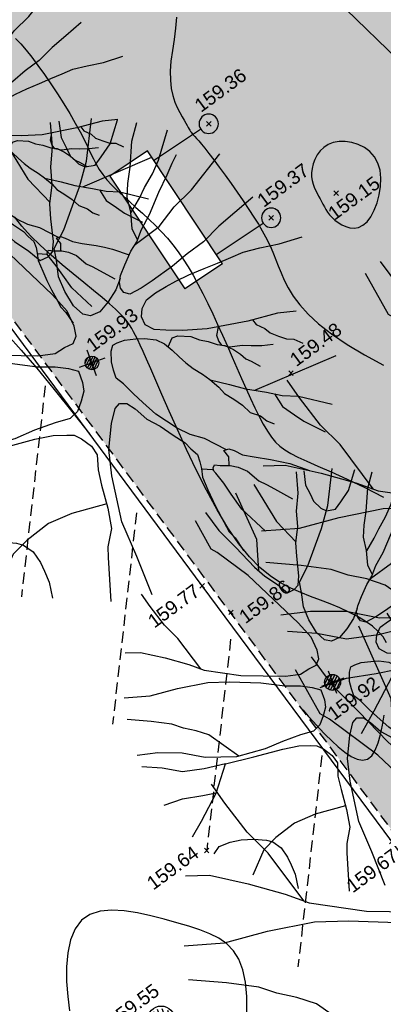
# Model space of a CAD drawing. Header units: metres. Extents: x 1575818 to 1575995, y 2263001 to 2263183.
# Tile 53 of 67: x 1575922 to 1575930, y 2263097 to 2263119. Entities that reach past the tile are written whole.
import ezdxf
from ezdxf.enums import TextEntityAlignment as Align

# ---------------------------------------------------------------- set-up
doc = ezdxf.new("R2010")
doc.units = ezdxf.units.M
doc.header["$PDMODE"] = 3
doc.header["$PDSIZE"] = 0.05
doc.linetypes.add('CACHE_100', pattern=[1.5, 1, -0.5])
doc.linetypes.add('CACHE_25', pattern=[0.375, 0.25, -0.125])
doc.layers.get('0').update_dxf_attribs({"linetype": 'CONTINUOUS'})
for name, color, linetype in [('D_CLOTURE', 12, 'CLOTURE_2'), ('D_CN_ORDINAIRE', 43, 'CONTINUOUS'), ('D_MOB_URBAIN', 32, 'CONTINUOUS'), ('D_PEINTURE', 252, 'CACHE_25'), ('D_REGARD', 144, 'CONTINUOUS'), ('D_TROTTOIR', 7, 'CONTINUOUS'), ('TOPO_ALT', 142, 'CONTINUOUS'), ('TOPO_JIS', 7, 'CONTINUOUS'), ('V_ARBRE', 82, 'CONTINUOUS'), ('V_VEGETATION', 80, 'CONTINUOUS')]:
    doc.layers.add(name, color=color, linetype=linetype)
doc.styles.get("Standard").update_dxf_attribs({"font": 'arial.ttf'})
doc.linetypes.add('CLOTURE_2', pattern='A,0.3,[133,ltypeshp.shx,S=0.05,R=90,X=-0.05,Y=-0.05],0.05,0.35', length=0.7)
pattern_1 = [(348.4323, (1575893.9948, 2263027.4994), (1.99051, 2.24452), [0, -1.875]), (103.4323, (1575893.5645, 2263027.451), (-2.17856, -2.06249), [0, -3.125]), (189.4323, (1575893.5645, 2263027.451), (1.9055, -2.317125), [0, -2.5]), (216.4323, (1575893.8216, 2263027.1025), (2.749766, -1.199495), [0, -2.5]), (110.4323, (1575892.989, 2263026.757), (-1.910967, -2.31262), [0, -2.5]), (322.4323, (1575892.989, 2263026.757), (2.77299, 1.144777), [0, -2.5]), (88.4323, (1575894.7102, 2263026.951), (-2.63814, -1.42836), [0, -3.125]), (336.4323, (1575893.6816, 2263028.3447), (2.413676, 1.78162), [0, -2.5]), (211.4323, (1575893.6816, 2263028.3447), (2.63476, -1.43459), [0, -2.5]), (150.4323, (1575893.5085, 2263027.9478), (-2.586684, -1.51956), [0, -1.25]), (284.4323, (1575894.28, 2263026.9026), (2.88994, -0.80513), [0, -1.55])]

# ---------------------------------------------------------------- blocks, each defined once
blk = doc.blocks.new('TCPOINT')
at = {"color": 0, "lineweight": 9}
blk.add_point((0, 0), dxfattribs=at)
at = {"layer": 'TOPO_ALT', "lineweight": 9}
blk.add_attdef('ALT', text='', height=0.3, dxfattribs=at).set_placement((0.1, -0.1), align=Align.TOP_LEFT)
blk = doc.blocks.new('481')
at = {"flags": 128}
for points in [[(-0.1, 0.229), (-0.1, -0.229)], [(0, 0.25), (0, -0.25)], [(0.1, 0.229), (0.1, -0.229)], [(-0.2, 0.15), (-0.2, -0.15)], [(0.2, 0.15), (0.2, -0.15)]]:
    blk.add_lwpolyline(points, dxfattribs=at)
blk.add_circle((0, 0), 0.3)
blk = doc.blocks.new('194')
for p, q in [((0, -0.0285), (0, 0.0285)), ((0.0285, 0), (-0.0285, 0))]:
    blk.add_line(p, q)
for points in [[(-0.1462, 0.4831), (-0.1313, 0.432), (-0.1069, 0.3801), (-0.0807, 0.3213), (-0.0651, 0.2926), (-0.044, 0.264), (-0.0281, 0.2373), (-0.0104, 0.2388), (0.0021, 0.2458), (0.0111, 0.2654), (0.0222, 0.3113), (0.0312, 0.3417), (0.0493, 0.377), (0.0586, 0.4125), (0.0767, 0.4513), (0.0903, 0.5)], [(-0.0745, 0.3099), (-0.0536, 0.3814), (-0.0623, 0.5021)], [(-0.0153, 0.5064), (0.0053, 0.4057), (0.0323, 0.3437)], [(0.1073, 0.4968), (0.1, 0.4635), (0.1032, 0.4403), (0.1049, 0.4208), (0.1155, 0.3993), (0.1258, 0.3888), (0.1472, 0.3849), (0.1651, 0.3972), (0.1918, 0.4164), (0.2232, 0.4582)], [(-0.4405, 0.2346), (-0.406, 0.2232), (-0.355, 0.1909), (-0.3075, 0.1567), (-0.2773, 0.1317), (-0.1997, 0.0902), (-0.1007, 0.0521), (-0.0653, 0.0445), (-0.0424, 0.0497), (-0.0227, 0.0514), (-0.0119, 0.0637), (-0.0083, 0.0848), (-0.0114, 0.1186), (-0.0288, 0.1613), (-0.102, 0.3075), (-0.1528, 0.3842), (-0.1634, 0.3967), (-0.1757, 0.4726)], [(0.1153, 0.1452), (0.0987, 0.1259), (0.0754, 0.1083), (0.0521, 0.0944), (0.0309, 0.0929), (0.0166, 0.1018), (0.0044, 0.125), (-0.0023, 0.1589), (-0.0037, 0.1925), (0.0036, 0.2263), (0.0075, 0.2511), (0.0397, 0.281), (0.0739, 0.3216), (0.1007, 0.3535), (0.1332, 0.3992), (0.173, 0.4788)], [(0.1768, 0.2085), (0.1743, 0.2338), (0.1834, 0.2673), (0.1874, 0.2994), (0.1983, 0.3258), (0.2144, 0.3559), (0.2363, 0.4056), (0.2597, 0.439)], [(0.1831, 0.2662), (0.2104, 0.2885), (0.2283, 0.3061), (0.2533, 0.327), (0.2749, 0.35), (0.314, 0.4026)], [(-0.2842, 0.1374), (-0.3103, 0.2241), (-0.3293, 0.265), (-0.3466, 0.3184), (-0.3557, 0.3528)], [(0.4336, 0.21), (0.3872, 0.1927), (0.3462, 0.177), (0.3051, 0.1579), (0.2641, 0.1458), (0.2267, 0.1318), (0.1767, 0.1181), (0.1501, 0.1113), (0.1233, 0.1079), (0.1129, 0.115), (0.1094, 0.1258), (0.1112, 0.1382), (0.1183, 0.1505), (0.1346, 0.1682), (0.1562, 0.1911), (0.1741, 0.2053), (0.1921, 0.2263), (0.2188, 0.2492), (0.253, 0.2864), (0.2817, 0.3144), (0.2996, 0.3339), (0.3139, 0.3479)], [(0.1692, 0.2014), (0.2292, 0.2189), (0.2721, 0.247), (0.3185, 0.268), (0.4, 0.3184)], [(-0.4791, 0.1354), (-0.4193, 0.1186), (-0.3521, 0.1127), (-0.2795, 0.1016), (-0.2299, 0.0851), (-0.1611, 0.0578), (-0.1098, 0.0308), (-0.0745, 0.0181), (-0.0498, 0.0055), (-0.0322, -0.007), (-0.0324, -0.0321), (-0.036, -0.0498), (-0.0485, -0.0674), (-0.063, -0.085), (-0.0825, -0.0936), (-0.1146, -0.0916), (-0.1605, -0.0912), (-0.205, -0.0942), (-0.2759, -0.0882), (-0.3466, -0.0647), (-0.3942, -0.0359), (-0.4489, -0.0157), (-0.4967, -0.0047)], [(0.4374, -0.0442), (0.3993, -0.0348), (0.3353, -0.0291), (0.2503, -0.0157), (0.2007, -0.0011), (0.1687, 0.0116), (0.1457, 0.0208), (0.1317, 0.0367), (0.1301, 0.0545), (0.1373, 0.0705), (0.1516, 0.0845), (0.1748, 0.0916), (0.1997, 0.0965), (0.2228, 0.0999), (0.253, 0.1033), (0.2869, 0.1047), (0.3171, 0.1062), (0.3473, 0.1078), (0.3758, 0.1093), (0.4113, 0.1053), (0.4521, 0.0996), (0.5019, 0.0974)], [(-0.2695, -0.0887), (-0.3195, -0.0169), (-0.3443, 0.0028), (-0.3706, 0.0191), (-0.3936, 0.037), (-0.4376, 0.0602), (-0.4902, 0.0843)], [(0.2018, -0.266), (0.1666, -0.2282), (0.1419, -0.2102), (0.1207, -0.1888), (0.0892, -0.1459), (0.0717, -0.1136), (0.0595, -0.0904), (0.0473, -0.0638), (0.0367, -0.0476), (0.0369, -0.0298), (0.0388, -0.0121), (0.046, 0.009), (0.0534, 0.0197), (0.0639, 0.0215), (0.0799, 0.0214), (0.103, 0.0158), (0.1207, 0.0103), (0.1421, -0.0006), (0.1561, -0.0148), (0.1666, -0.0327), (0.1752, -0.0505), (0.1841, -0.0667), (0.1946, -0.0829), (0.2086, -0.1007), (0.2192, -0.1169), (0.2314, -0.1382), (0.2383, -0.1543), (0.2525, -0.1722), (0.2648, -0.1901), (0.275, -0.2097), (0.2927, -0.2242), (0.3016, -0.2384), (0.3139, -0.2492)], [(0.1609, -0.023), (0.1756, -0.008), (0.188, -0.0081), (0.213, -0.019), (0.227, -0.0315), (0.243, -0.0407), (0.2587, -0.0532), (0.273, -0.0604), (0.287, -0.0747), (0.2975, -0.0891), (0.3045, -0.1016), (0.3134, -0.1104), (0.3274, -0.1266)], [(0.3686, -0.0932), (0.3455, -0.0876), (0.3244, -0.0804), (0.3067, -0.0731), (0.2817, -0.0676), (0.2676, -0.0587), (0.2641, -0.0479), (0.2642, -0.0355), (0.2736, -0.0194)], [(-0.4388, -0.2315), (-0.4064, -0.2041), (-0.3508, -0.1534), (-0.3061, -0.0952), (-0.3575, -0.0894), (-0.4087, -0.0783), (-0.4512, -0.0531), (-0.4954, -0.0337)], [(0.3457, -0.03), (0.3496, -0.0416), (0.3636, -0.0559), (0.3705, -0.0684), (0.3848, -0.0809), (0.3988, -0.0917), (0.4131, -0.0972), (0.4275, -0.112)], [(-0.3061, -0.0952), (-0.2369, -0.1029), (-0.166, -0.1089), (-0.1272, -0.1145), (-0.1005, -0.1235), (-0.0865, -0.129), (-0.0742, -0.1415), (-0.0601, -0.163), (-0.0549, -0.1842), (-0.0642, -0.2142), (-0.0679, -0.2463), (-0.072, -0.2958), (-0.0794, -0.3382), (-0.0994, -0.3718), (-0.1066, -0.3931), (-0.1329, -0.4808)], [(-0.0473, -0.4976), (-0.05, -0.4112), (-0.0547, -0.3328), (-0.0414, -0.2353), (-0.0285, -0.1821), (-0.0049, -0.1327), (0.0131, -0.1061), (0.0256, -0.0991), (0.0399, -0.1046), (0.0521, -0.1205), (0.0677, -0.1491), (0.0889, -0.1725), (0.1082, -0.1994), (0.1257, -0.2227), (0.1326, -0.2386), (0.1415, -0.2547), (0.1414, -0.2708), (0.1395, -0.2849), (0.1357, -0.3026), (0.1372, -0.3311), (0.1389, -0.356), (0.1421, -0.3808), (0.1455, -0.4057), (0.1487, -0.4288), (0.1559, -0.445), (0.1635, -0.4757)], [(0.2196, -0.1177), (0.2545, -0.1401), (0.2828, -0.1601), (0.3215, -0.1816), (0.3499, -0.1996), (0.3816, -0.2123), (0.4412, -0.2523)], [(-0.4766, -0.1378), (-0.4306, -0.1383), (-0.3828, -0.1477), (-0.3504, -0.1528)], [(0.3, -0.1696), (0.4838, -0.1595)], [(0.3358, -0.1907), (0.3426, -0.221), (0.3602, -0.246), (0.3741, -0.2656), (0.4085, -0.3011)], [(0.1958, -0.2987), (0.2016, -0.2818), (0.1964, -0.2659), (0.2071, -0.266), (0.2161, -0.2732), (0.23, -0.2874), (0.2514, -0.3), (0.2814, -0.3163), (0.2991, -0.3272), (0.3167, -0.3381), (0.3501, -0.3657)], [(-0.4044, -0.2875), (-0.3874, -0.2752), (-0.3592, -0.2738), (-0.3325, -0.2777), (-0.3041, -0.2867), (-0.2761, -0.2993), (-0.2635, -0.3084), (-0.2496, -0.328), (-0.2428, -0.3545), (-0.2413, -0.3742), (-0.2395, -0.399), (-0.2445, -0.4333)], [(-0.0712, -0.287), (-0.1464, -0.281), (-0.1996, -0.284), (-0.253, -0.3012), (-0.2903, -0.3186), (-0.3352, -0.3665)], [(0.2206, -0.4531), (0.1899, -0.3937), (0.1798, -0.3563), (0.1727, -0.3297), (0.1642, -0.3046), (0.1606, -0.2958), (0.1392, -0.2862)], [(0.1618, -0.2987), (0.1626, -0.2921), (0.1677, -0.2868), (0.1784, -0.2923), (0.1981, -0.2995), (0.2121, -0.3087), (0.228, -0.3229), (0.2436, -0.3498), (0.2559, -0.3624), (0.2684, -0.3766), (0.2966, -0.409)]]:
    blk.add_lwpolyline(points)
blk = doc.blocks.new('300')
h = blk.add_hatch()
h.set_pattern_fill('ANSI31', color=34, scale=0.05)
h.paths.add_polyline_path([(0.5, 0, 1), (-0.5, 0, 1)])
blk.add_circle((0, 0), 0.5)
blk = doc.blocks.new('529')
at = {"color": 0}
for p, q in [((-0.1, -0.5857), (1.1, -0.5857)), ((-0.1, -0.5857), (-0.1, -0.9857)), ((1.1, -0.5857), (1.1, -0.9857)), ((1.1, -0.9857), (-0.1, -0.9857))]:
    blk.add_line(p, q, dxfattribs=at)
for points in [[(0, -0.5857), (0, -0.0857)], [(1, -0.5857), (1, -0.0857)]]:
    blk.add_lwpolyline(points, dxfattribs=at)
for centre in [(0, 0), (1, 0)]:
    blk.add_circle(centre, 0.0857, dxfattribs=at)

msp = doc.modelspace()

# ---------------------------------------------------------------- hatches: boundary and pattern name
at = {"layer": 'V_VEGETATION', "ltscale": 0.5}
h = msp.add_hatch(dxfattribs=at)
h.set_pattern_fill('ALEA', color=256, scale=0.25)
h.set_pattern_definition(pattern_1)
edge = h.paths.add_edge_path(flags=16)
edge.add_line((1575935.774, 2263100.928), (1575936.432, 2263099.671))
edge = h.paths.add_edge_path(flags=16)
edge.add_line((1575937.03, 2263101.586), (1575937.689, 2263100.329))
edge = h.paths.add_edge_path(flags=16)
edge.add_line((1575937.03, 2263101.586), (1575935.774, 2263100.928))
edge = h.paths.add_edge_path(flags=16)
edge.add_line((1575937.689, 2263100.329), (1575936.432, 2263099.671))
edge = h.paths.add_edge_path(flags=16)
edge.add_arc((1575917.159, 2263119.886), 0.3, 0, 180)
edge.add_arc((1575917.159, 2263119.886), 0.3, 180, 360)
h.paths.add_polyline_path([(1575917.215, 2263118.882), (1575917.832, 2263119.338), (1575918.287, 2263118.721), (1575917.67, 2263118.265)], flags=16)
h.paths.add_polyline_path([(1575924.733, 2263115.662), (1575926.381, 2263113.185), (1575925.555, 2263112.636), (1575923.908, 2263115.113)], flags=16)
h.paths.add_polyline_path([(1575949.214, 2263079.314), (1575949.492, 2263078.899), (1575948.439, 2263078.191), (1575948.16, 2263078.606)], flags=16)
edge = h.paths.add_edge_path()
edge.add_line((1575915.538, 2263120.369), (1575916.052, 2263120.755))
edge.add_line((1575916.052, 2263120.755), (1575920.498, 2263124.101))
edge.add_line((1575920.498, 2263124.101), (1575927.515, 2263123.761))
edge.add_line((1575927.515, 2263123.761), (1575927.67, 2263123.507))
edge.add_line((1575927.67, 2263123.507), (1575926.946, 2263123.293))
edge.add_line((1575926.946, 2263123.293), (1575932.613, 2263115.433))
edge.add_line((1575932.613, 2263115.433), (1575937.695, 2263105.978))
edge.add_line((1575937.695, 2263105.978), (1575941.908, 2263098.537))
edge.add_line((1575941.908, 2263098.537), (1575947.974, 2263086.993))
edge.add_line((1575947.974, 2263086.993), (1575951.252, 2263079.277))
edge.add_line((1575951.252, 2263079.277), (1575952.412, 2263076.766))
edge.add_line((1575952.412, 2263076.766), (1575951.998, 2263076.427))
edge.add_line((1575951.998, 2263076.427), (1575951.094, 2263077.715))
edge.add_line((1575951.094, 2263077.715), (1575945.663, 2263073.904))
edge.add_line((1575945.663, 2263073.904), (1575940.556, 2263070.085))
edge.add_line((1575940.556, 2263070.085), (1575935.196, 2263065.086))
edge.add_line((1575935.196, 2263065.086), (1575932.624, 2263062.235))
edge.add_line((1575932.624, 2263062.235), (1575935.661, 2263057.56))
edge.add_line((1575935.661, 2263057.56), (1575937.856, 2263053.614))
edge.add_line((1575937.856, 2263053.614), (1575942.616, 2263045.835))
edge.add_line((1575942.616, 2263045.835), (1575944.132, 2263043.591))
edge.add_line((1575944.132, 2263043.591), (1575947.094, 2263038.377))
edge.add_line((1575947.094, 2263038.377), (1575949.936, 2263033.576))
edge.add_line((1575949.936, 2263033.576), (1575948.487, 2263033.394))
edge.add_line((1575948.487, 2263033.394), (1575944.913, 2263038.186))
edge.add_line((1575944.913, 2263038.186), (1575941.585, 2263042.683))
edge.add_line((1575941.585, 2263042.683), (1575939.441, 2263045.604))
edge.add_line((1575939.441, 2263045.604), (1575934.676, 2263052.044))
edge.add_line((1575934.676, 2263052.044), (1575931.281, 2263056.625))
edge.add_line((1575931.281, 2263056.625), (1575931.886, 2263060.629))
edge.add_arc((1575935.04, 2263060.429), 3.16, 147.1135, 176.3731, ccw=False)
edge.add_line((1575932.386, 2263062.145), (1575935.279, 2263065.543))
edge.add_line((1575935.279, 2263065.543), (1575939.677, 2263070.676))
edge.add_line((1575939.677, 2263070.676), (1575943.918, 2263075.644))
edge.add_line((1575943.918, 2263075.644), (1575946.534, 2263078.697))
edge.add_line((1575946.534, 2263078.697), (1575939.914, 2263087.581))
edge.add_line((1575939.914, 2263087.581), (1575935.688, 2263093.267))
edge.add_line((1575935.688, 2263093.267), (1575930.221, 2263100.591))
edge.add_line((1575930.221, 2263100.591), (1575926.055, 2263106.204))
edge.add_line((1575926.055, 2263106.204), (1575920.581, 2263113.585))
edge.add_line((1575920.581, 2263113.585), (1575915.538, 2263120.369))
h = msp.add_hatch(dxfattribs=at)
h.set_pattern_fill('ALEA', color=256, scale=0.25)
h.set_pattern_definition(pattern_1)
h.paths.add_polyline_path([(1575905.143, 2263112.557), (1575903.86, 2263111.589), (1575908.852, 2263104.863), (1575910.057, 2263103.228), (1575914.904, 2263096.738), (1575919.768, 2263090.2), (1575925.24, 2263082.869), (1575931.286, 2263074.711), (1575930.405, 2263068.398, 0.721469), (1575930.421, 2263068.399), (1575933.103, 2263070.533), (1575933.889, 2263071.249, 0.08279), (1575934.842, 2263072.443, 0.160786), (1575935.391, 2263075.301), (1575932.623, 2263075.701), (1575926.499, 2263083.91), (1575920.903, 2263091.448), (1575916.307, 2263097.595), (1575911.204, 2263104.415), (1575910.497, 2263105.382)])

# ---------------------------------------------------------------- linework, layer by layer
at = {"layer": 'D_CLOTURE', "flags": 128}
msp.add_lwpolyline([(1575951.62, 2263078.204), (1575948.401, 2263084.053), (1575946.185, 2263088.442), (1575942.219, 2263095.972), (1575937.781, 2263104.541), (1575931.384, 2263116.556), (1575927.953, 2263119.889), (1575925.087, 2263122.579), (1575922.539, 2263122.78), (1575920.336, 2263123.979)], dxfattribs=at)
at = {"layer": 'D_CN_ORDINAIRE', "flags": 128}
for points, elevation in [([(1575925.372, 2263118.602), (1575925.351, 2263118.356), (1575925.318, 2263118.109), (1575925.282, 2263117.866), (1575925.251, 2263117.632), (1575925.234, 2263117.414), (1575925.237, 2263117.216), (1575925.258, 2263117.038), (1575925.292, 2263116.879), (1575925.337, 2263116.738), (1575925.388, 2263116.615), (1575925.442, 2263116.507), (1575925.494, 2263116.415), (1575925.54, 2263116.338), (1575925.578, 2263116.274), (1575925.607, 2263116.221), (1575925.631, 2263116.179), (1575925.649, 2263116.145), (1575925.664, 2263116.117), (1575925.678, 2263116.094), (1575925.692, 2263116.074), (1575925.706, 2263116.055), (1575925.724, 2263116.035), (1575925.747, 2263116.012), (1575925.776, 2263115.981), (1575925.814, 2263115.94), (1575925.862, 2263115.886), (1575925.922, 2263115.815), (1575925.996, 2263115.723), (1575926.086, 2263115.609), (1575926.192, 2263115.469), (1575926.311, 2263115.308), (1575926.439, 2263115.132), (1575926.573, 2263114.946), (1575926.707, 2263114.755), (1575926.838, 2263114.565), (1575926.961, 2263114.381), (1575927.073, 2263114.21), (1575927.17, 2263114.053), (1575927.253, 2263113.911), (1575927.326, 2263113.779), (1575927.39, 2263113.652), (1575927.448, 2263113.529), (1575927.502, 2263113.405), (1575927.555, 2263113.276), (1575927.609, 2263113.138), (1575927.668, 2263112.99), (1575927.737, 2263112.829), (1575927.824, 2263112.658), (1575927.936, 2263112.476), (1575928.08, 2263112.283), (1575928.263, 2263112.081), (1575928.494, 2263111.868), (1575928.777, 2263111.646), (1575929.118, 2263111.417), (1575929.504, 2263111.186), (1575929.92, 2263110.963)], 159.4), ([(1575921.838, 2263118.136), (1575921.949, 2263118.013), (1575922.067, 2263117.876), (1575922.193, 2263117.72), (1575922.328, 2263117.542), (1575922.47, 2263117.345), (1575922.614, 2263117.134), (1575922.757, 2263116.917), (1575922.897, 2263116.697), (1575923.029, 2263116.482), (1575923.149, 2263116.276), (1575923.255, 2263116.084), (1575923.344, 2263115.912), (1575923.42, 2263115.758), (1575923.486, 2263115.618), (1575923.548, 2263115.49), (1575923.61, 2263115.37), (1575923.676, 2263115.256), (1575923.752, 2263115.144), (1575923.84, 2263115.032), (1575923.946, 2263114.917), (1575924.066, 2263114.798), (1575924.197, 2263114.677), (1575924.337, 2263114.552), (1575924.482, 2263114.424), (1575924.628, 2263114.294), (1575924.773, 2263114.161), (1575924.913, 2263114.026), (1575925.046, 2263113.888), (1575925.172, 2263113.747), (1575925.292, 2263113.6), (1575925.407, 2263113.447), (1575925.519, 2263113.286), (1575925.628, 2263113.116), (1575925.736, 2263112.934), (1575925.843, 2263112.741), (1575925.951, 2263112.534), (1575926.06, 2263112.316), (1575926.168, 2263112.088), (1575926.276, 2263111.854), (1575926.384, 2263111.616), (1575926.49, 2263111.376), (1575926.595, 2263111.136), (1575926.699, 2263110.899), (1575926.8, 2263110.667), (1575926.899, 2263110.442), (1575926.996, 2263110.227), (1575927.092, 2263110.024), (1575927.186, 2263109.836), (1575927.278, 2263109.664), (1575927.368, 2263109.512), (1575927.458, 2263109.381), (1575927.547, 2263109.272), (1575927.642, 2263109.18), (1575927.751, 2263109.099), (1575927.882, 2263109.022), (1575928.041, 2263108.941), (1575928.238, 2263108.851), (1575928.478, 2263108.745), (1575928.77, 2263108.615), (1575929.118, 2263108.458), (1575929.508, 2263108.272), (1575929.922, 2263108.059)], 159.6), ([(1575929.985, 2263104.865), (1575929.909, 2263104.992), (1575929.805, 2263105.113), (1575929.674, 2263105.227), (1575929.52, 2263105.336), (1575929.348, 2263105.439), (1575929.159, 2263105.537), (1575928.959, 2263105.63), (1575928.75, 2263105.718), (1575928.535, 2263105.801), (1575928.319, 2263105.882), (1575928.101, 2263105.967), (1575927.881, 2263106.065), (1575927.658, 2263106.184), (1575927.433, 2263106.332), (1575927.205, 2263106.519), (1575926.974, 2263106.752), (1575926.74, 2263107.04), (1575926.503, 2263107.388), (1575926.266, 2263107.784), (1575926.033, 2263108.213), (1575925.807, 2263108.66), (1575925.592, 2263109.109), (1575925.393, 2263109.544), (1575925.211, 2263109.952), (1575925.052, 2263110.315), (1575924.918, 2263110.624), (1575924.806, 2263110.879), (1575924.713, 2263111.09), (1575924.637, 2263111.261), (1575924.574, 2263111.4), (1575924.521, 2263111.514), (1575924.474, 2263111.609), (1575924.431, 2263111.692), (1575924.388, 2263111.768), (1575924.341, 2263111.843), (1575924.286, 2263111.919), (1575924.219, 2263112.001), (1575924.135, 2263112.09), (1575924.03, 2263112.191), (1575923.9, 2263112.308), (1575923.741, 2263112.443), (1575923.55, 2263112.599), (1575923.334, 2263112.773), (1575923.101, 2263112.963), (1575922.86, 2263113.163), (1575922.618, 2263113.372), (1575922.384, 2263113.585), (1575922.167, 2263113.798), (1575921.974, 2263114.009), (1575921.812, 2263114.214)], 159.8), ([(1575921.663, 2263111.627), (1575921.962, 2263111.292), (1575922.303, 2263110.894), (1575922.685, 2263110.429), (1575923.101, 2263109.909), (1575923.461, 2263109.45)], 159.8), ([(1575928.113, 2263103.431), (1575928.151, 2263103.386), (1575928.264, 2263103.256), (1575928.382, 2263103.125), (1575928.507, 2263102.99), (1575928.64, 2263102.849), (1575928.781, 2263102.709), (1575928.924, 2263102.577), (1575929.067, 2263102.461), (1575929.207, 2263102.368), (1575929.339, 2263102.307), (1575929.461, 2263102.285), (1575929.569, 2263102.309), (1575929.66, 2263102.385), (1575929.736, 2263102.506), (1575929.799, 2263102.665), (1575929.851, 2263102.851), (1575929.894, 2263103.058), (1575929.931, 2263103.276)], 159.8), ([(1575926.915, 2263096.763), (1575926.919, 2263097.097), (1575926.89, 2263097.41), (1575926.829, 2263097.686), (1575926.739, 2263097.916), (1575926.621, 2263098.103), (1575926.475, 2263098.254), (1575926.303, 2263098.377), (1575926.107, 2263098.477), (1575925.887, 2263098.562), (1575925.645, 2263098.639), (1575925.383, 2263098.715), (1575925.101, 2263098.795), (1575924.809, 2263098.871), (1575924.514, 2263098.936), (1575924.224, 2263098.979), (1575923.948, 2263098.994), (1575923.693, 2263098.97), (1575923.469, 2263098.898), (1575923.284, 2263098.771), (1575923.144, 2263098.582), (1575923.144, 2263098.582), (1575923.046, 2263098.341), (1575922.985, 2263098.059), (1575922.958, 2263097.75), (1575922.958, 2263097.426), (1575922.982, 2263097.1), (1575923.025, 2263096.784)], 159.6)]:
    msp.add_lwpolyline(points, dxfattribs=dict(at, elevation=elevation))
at = {"layer": 'D_CN_ORDINAIRE', "elevation": 159.2, "flags": 128}
msp.add_lwpolyline([(1575928.341, 2263115.093), (1575928.352, 2263115.012), (1575928.371, 2263114.936), (1575928.397, 2263114.865), (1575928.427, 2263114.799), (1575928.46, 2263114.735), (1575928.494, 2263114.674), (1575928.527, 2263114.613), (1575928.559, 2263114.553), (1575928.589, 2263114.494), (1575928.62, 2263114.434), (1575928.654, 2263114.375), (1575928.692, 2263114.317), (1575928.736, 2263114.259), (1575928.788, 2263114.201), (1575928.849, 2263114.145), (1575928.921, 2263114.09), (1575929.001, 2263114.041), (1575929.089, 2263114.001), (1575929.182, 2263113.976), (1575929.277, 2263113.969), (1575929.372, 2263113.986), (1575929.466, 2263114.031), (1575929.557, 2263114.107), (1575929.641, 2263114.219), (1575929.716, 2263114.36), (1575929.779, 2263114.522), (1575929.826, 2263114.699), (1575929.855, 2263114.882), (1575929.862, 2263115.065), (1575929.844, 2263115.239), (1575929.797, 2263115.398), (1575929.721, 2263115.535), (1575929.62, 2263115.649), (1575929.499, 2263115.739), (1575929.364, 2263115.807), (1575929.223, 2263115.852), (1575929.08, 2263115.874), (1575928.942, 2263115.874), (1575928.815, 2263115.851), (1575928.703, 2263115.806), (1575928.608, 2263115.742), (1575928.528, 2263115.664), (1575928.463, 2263115.575), (1575928.412, 2263115.478), (1575928.375, 2263115.378), (1575928.352, 2263115.278), (1575928.341, 2263115.182), (1575928.341, 2263115.093)], close=True, dxfattribs=at)
at = {"layer": 'D_PEINTURE', "linetype": 'CACHE_100', "flags": 128}
msp.add_lwpolyline([(1575923.767, 2263147.776, 0.01646), (1575960.307, 2263080.387)], format="xyb", dxfattribs=at)
at = {"layer": 'D_PEINTURE'}
for points in [[(1575922.489, 2263110.509), (1575921.964, 2263105.87)], [(1575924.493, 2263107.717), (1575923.968, 2263103.079)], [(1575926.561, 2263104.942), (1575926.036, 2263100.304)], [(1575928.565, 2263102.387), (1575928.04, 2263097.749)]]:
    msp.add_lwpolyline(points, dxfattribs=at)
at = {"layer": 'D_TROTTOIR', "flags": 128}
msp.add_lwpolyline([(1575948.367, 2263033.305), (1575944.793, 2263038.097), (1575941.465, 2263042.594), (1575939.32, 2263045.515), (1575934.556, 2263051.954), (1575931.123, 2263056.586), (1575931.736, 2263060.645, -0.063372), (1575931.896, 2263061.466, -0.064729), (1575932.265, 2263062.235), (1575935.165, 2263065.641), (1575939.563, 2263070.773), (1575943.804, 2263075.742), (1575946.342, 2263078.704), (1575939.793, 2263087.491), (1575935.568, 2263093.177), (1575930.1, 2263100.502), (1575925.934, 2263106.114), (1575920.461, 2263113.496), (1575915.418, 2263120.279)], format="xyb", dxfattribs=at)
at = {"layer": 'D_TROTTOIR', "linetype": 'CACHE_25', "flags": 128}
msp.add_lwpolyline([(1575948.487, 2263033.394), (1575944.913, 2263038.186), (1575941.585, 2263042.683), (1575939.441, 2263045.604), (1575934.676, 2263052.044), (1575931.281, 2263056.625), (1575931.886, 2263060.629, -0.063871), (1575932.038, 2263061.419, -0.063972), (1575932.386, 2263062.145), (1575935.279, 2263065.543), (1575939.677, 2263070.676), (1575943.918, 2263075.644), (1575946.534, 2263078.697), (1575939.914, 2263087.581), (1575935.688, 2263093.267), (1575930.221, 2263100.591), (1575926.055, 2263106.204), (1575920.581, 2263113.585), (1575915.538, 2263120.369)], format="xyb", dxfattribs=at)

# ---------------------------------------------------------------- block references
at = {"layer": 'D_MOB_URBAIN', "color": 32, "xscale": 2.478832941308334, "yscale": -2.478832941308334, "rotation": 123.6296447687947}
msp.add_blockref('529', (1575927.452, 2263114.196), dxfattribs=at)
at = {"layer": 'D_REGARD', "rotation": 19.97561936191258}
msp.add_blockref('481', (1575925.036, 2263096.588), dxfattribs=at)
at = {"layer": 'TOPO_JIS'}
ref = msp.add_blockref('TCPOINT', (1575926.08, 2263116.26), dxfattribs=dict(at, rotation=36.43234740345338))
ref.add_attrib('ALT', '159.36', dxfattribs={"layer": 'TOPO_ALT', "height": 0.3, "rotation": 36.4323}).set_placement((1575925.732, 2263116.738), align=Align.TOP_LEFT)
ref = msp.add_blockref('TCPOINT', (1575927.452, 2263114.196), dxfattribs=dict(at, rotation=36.43234740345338))
ref.add_attrib('ALT', '159.37', dxfattribs={"layer": 'TOPO_ALT', "height": 0.3, "rotation": 36.4323}).set_placement((1575927.108, 2263114.651), align=Align.TOP_LEFT)
ref = msp.add_blockref('TCPOINT', (1575928.88, 2263114.734), dxfattribs=dict(at, rotation=36.43234740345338))
ref.add_attrib('ALT', '159.15', dxfattribs={"layer": 'TOPO_ALT', "height": 0.3, "rotation": 36.4323}).set_placement((1575928.664, 2263114.369), align=Align.TOP_LEFT)
ref = msp.add_blockref('TCPOINT', (1575923.513, 2263111.01), dxfattribs=dict(at, rotation=36.43234740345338))
ref.add_attrib('ALT', '159.93', dxfattribs={"layer": 'TOPO_ALT', "height": 0.3, "rotation": 36.4323}).set_placement((1575923.351, 2263111.475), align=Align.TOP_LEFT)
ref = msp.add_blockref('TCPOINT', (1575927.888, 2263110.785), dxfattribs=dict(at, rotation=36.43234740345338))
ref.add_attrib('ALT', '159.48', dxfattribs={"layer": 'TOPO_ALT', "height": 0.3, "rotation": 36.4323}).set_placement((1575927.825, 2263111.155), align=Align.TOP_LEFT)
ref = msp.add_blockref('TCPOINT', (1575926.569, 2263105.534), dxfattribs=dict(at, rotation=36.43234740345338))
ref.add_attrib('ALT', '159.86', dxfattribs={"layer": 'TOPO_ALT', "height": 0.3, "rotation": 36.4323}).set_placement((1575926.709, 2263105.512), align=Align.TOP_LEFT)
ref = msp.add_blockref('TCPOINT', (1575925.934, 2263106.114), dxfattribs=dict(at, rotation=36.43234740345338))
ref.add_attrib('ALT', '159.77', dxfattribs={"layer": 'TOPO_ALT', "height": 0.3, "rotation": 36.4323}).set_placement((1575924.707, 2263105.414), align=Align.TOP_LEFT)
ref = msp.add_blockref('TCPOINT', (1575928.801, 2263103.995), dxfattribs=dict(at, rotation=36.43234740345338))
ref.add_attrib('ALT', '159.92', dxfattribs={"layer": 'TOPO_ALT', "height": 0.3, "rotation": 36.4323}).set_placement((1575928.652, 2263103.385), align=Align.TOP_LEFT)
ref = msp.add_blockref('TCPOINT', (1575930.1, 2263100.502), dxfattribs=dict(at, rotation=36.43234740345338))
ref.add_attrib('ALT', '159.67', dxfattribs={"layer": 'TOPO_ALT', "height": 0.3, "rotation": 36.4323}).set_placement((1575929.066, 2263099.6), align=Align.TOP_LEFT)
ref = msp.add_blockref('TCPOINT', (1575926.036, 2263100.304), dxfattribs=dict(at, rotation=36.43234740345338))
ref.add_attrib('ALT', '159.64', dxfattribs={"layer": 'TOPO_ALT', "height": 0.3, "rotation": 36.4323}).set_placement((1575924.684, 2263099.662), align=Align.TOP_LEFT)
ref = msp.add_blockref('TCPOINT', (1575925.036, 2263096.588), dxfattribs=dict(at, rotation=36.43234740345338))
ref.add_attrib('ALT', '159.55', dxfattribs={"layer": 'TOPO_ALT', "height": 0.3, "rotation": 36.4323}).set_placement((1575923.814, 2263096.638), align=Align.TOP_LEFT)
at = {"layer": 'V_ARBRE', "rotation": 19.97561936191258}
for name, p, xscale, yscale in [('194', (1575920.269, 2263115.387), 8.955000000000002, 8.955000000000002), ('194', (1575923.513, 2263111.01), 10.534, 10.534), ('194', (1575933.91, 2263107.811), 13.432, 13.432), ('300', (1575923.513, 2263111.01), 0.3, 0.3), ('194', (1575928.801, 2263103.995), 9.224, 9.224), ('194', (1575932.691, 2263098.736), 14.408, 14.408), ('300', (1575928.801, 2263103.995), 0.35, 0.35)]:
    msp.add_blockref(name, p, dxfattribs=dict(at, xscale=xscale, yscale=yscale))

doc.saveas('drawing.dxf')
